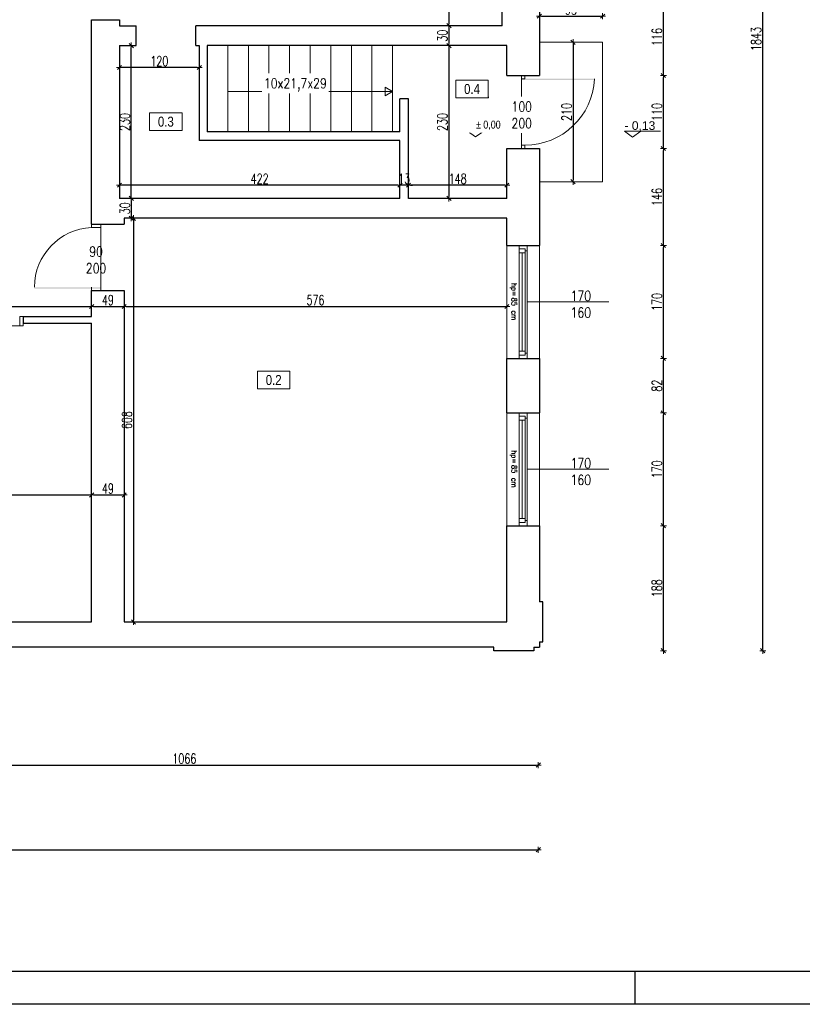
# Model space of a CAD drawing. Header units: millimetres. Extents: x 0 to 111311, y -48878 to -25280.
# Tile 108 of 244: x 80866 to 82044, y -32831 to -31348. Entities that reach past the tile are written whole.
import ezdxf

# ---------------------------------------------------------------- set-up
doc = ezdxf.new("R2010")
doc.units = ezdxf.units.MM
doc.layers.get('Defpoints').update_dxf_attribs({"color": 30})
doc.layers.add('e-cad_opisy', color=7, linetype='Continuous')
for name, color, linetype, lineweight in [('J 0.15', 40, 'Continuous', 15), ('J opisy', 7, 'Continuous', 9), ('J stolarka_okna', 144, 'Continuous', 0), ('J wymiary', 1, 'Continuous', 9), ('OPIS', 7, 'Continuous', 5), ('sciany', 252, 'Continuous', 30)]:
    doc.layers.add(name, color=color, linetype=linetype, lineweight=lineweight)
doc.styles.add('ADESK2', font='simplex', dxfattribs={"width": 0.7})
doc.styles.add('MtXpl_simplex_shx', font='simplex.shx')
doc.styles.get("Standard").update_dxf_attribs({"font": 'arial.ttf'})
doc.dimstyles.new('1-100', dxfattribs={"dimscale": 1.5, "dimtxt": 10, "dimasz": 2, "dimexe": 1, "dimexo": 1, "dimgap": 1.5, "dimtad": 1, "dimdec": 0, "dimrnd": 0.5, "dimdsep": 46, "dimtxsty": 'ADESK2', "dimblk": 'wymiar', "dimcen": -1, "dimdle": 5, "dimse1": 1, "dimse2": 1, "dimclrd": 256, "dimclre": 256, "dimclrt": 256, "dimadec": 0, "dimazin": 0, "dimtfac": 1, "dimtdec": 0, "dimtix": 1, "dimtmove": 0, "dimatfit": 3, "dimfxl": 20, "dimfxlon": 1, "dimtolj": 1, "dimtzin": 0, "dimarcsym": 0})

# ---------------------------------------------------------------- blocks, each defined once
blk = doc.blocks.new('A1_poziom')
at = {"ltscale": 0.8}
blk.add_line((661, 0), (661, 5), dxfattribs=at)
for points in [[(0, 0), (0, 297), (25, 297), (25, 594), (841, 594), (841, 0)], [(30, 5), (836, 5), (836, 589), (30, 589)]]:
    blk.add_lwpolyline(points, close=True)
blk = doc.blocks.new('wymiar')
for p, q in [((1.5, 0), (-1.5, 0)), ((1.06, 1.06), (-1.06, -1.06)), ((0, 1.5), (0, -1.5))]:
    blk.add_line(p, q)
blk = doc.blocks.new('*D2635')
at = {"layer": 'Defpoints', "color": 0, "ltscale": 4}
for p in [(80624.3, -31780.2), (80974.3, -31780.2), (80974.3, -31780.2)]:
    blk.add_point(p, dxfattribs=at)
at = {"layer": 'J wymiary', "lineweight": -2}
blk.add_line((80627.3, -31780.2), (80971.3, -31780.2), dxfattribs=at)
at = {"layer": 'J wymiary', "lineweight": -2, "ltscale": 4, "xscale": 3, "yscale": 3, "zscale": 3, "rotation": 180}
blk.add_blockref('wymiar', (80624.3, -31780.2), dxfattribs=at)
at = {"layer": 'J wymiary', "lineweight": -2, "ltscale": 4, "xscale": 3, "yscale": 3, "zscale": 3}
blk.add_blockref('wymiar', (80974.3, -31780.2), dxfattribs=at)
at = {"layer": 'J wymiary', "ltscale": 4, "insert": (80799.3, -31770.5), "char_height": 15, "attachment_point": 5, "style": 'ADESK2'}
blk.add_mtext('\\A1;350', dxfattribs=at)
blk = doc.blocks.new('*D2636')
at = {"layer": 'Defpoints', "color": 0, "ltscale": 4}
for p in [(80974.3, -31780.2), (81023.3, -31780.2), (81023.3, -31780.2)]:
    blk.add_point(p, dxfattribs=at)
at = {"layer": 'J wymiary', "lineweight": -2}
blk.add_line((80977.3, -31780.2), (81020.3, -31780.2), dxfattribs=at)
at = {"layer": 'J wymiary', "lineweight": -2, "ltscale": 4, "xscale": 3, "yscale": 3, "zscale": 3, "rotation": 180}
blk.add_blockref('wymiar', (80974.3, -31780.2), dxfattribs=at)
at = {"layer": 'J wymiary', "lineweight": -2, "ltscale": 4, "xscale": 3, "yscale": 3, "zscale": 3}
blk.add_blockref('wymiar', (81023.3, -31780.2), dxfattribs=at)
at = {"layer": 'J wymiary', "ltscale": 4, "insert": (80998.8, -31770.5), "char_height": 15, "attachment_point": 5, "style": 'ADESK2'}
blk.add_mtext('\\A1;49', dxfattribs=at)
blk = doc.blocks.new('*D2637')
at = {"layer": 'Defpoints', "color": 0, "ltscale": 4}
for p in [(81023.3, -31780.2), (81599.3, -31780.2), (81599.3, -31780.2)]:
    blk.add_point(p, dxfattribs=at)
at = {"layer": 'J wymiary', "lineweight": -2}
blk.add_line((81026.3, -31780.2), (81596.3, -31780.2), dxfattribs=at)
at = {"layer": 'J wymiary', "lineweight": -2, "ltscale": 4, "xscale": 3, "yscale": 3, "zscale": 3, "rotation": 180}
blk.add_blockref('wymiar', (81023.3, -31780.2), dxfattribs=at)
at = {"layer": 'J wymiary', "lineweight": -2, "ltscale": 4, "xscale": 3, "yscale": 3, "zscale": 3}
blk.add_blockref('wymiar', (81599.3, -31780.2), dxfattribs=at)
at = {"layer": 'J wymiary', "ltscale": 4, "insert": (81311.3, -31770.5), "char_height": 15, "attachment_point": 5, "style": 'ADESK2'}
blk.add_mtext('\\A1;576', dxfattribs=at)
blk = doc.blocks.new('*D2638')
at = {"layer": 'Defpoints', "color": 0, "ltscale": 4}
for p in [(80974.3, -32064), (80624.3, -32085.3), (80974.3, -32085.3)]:
    blk.add_point(p, dxfattribs=at)
at = {"layer": 'J wymiary', "lineweight": -2}
blk.add_line((80627.3, -32064), (80971.3, -32064), dxfattribs=at)
at = {"layer": 'J wymiary', "lineweight": -2, "ltscale": 4, "xscale": 3, "yscale": 3, "zscale": 3, "rotation": 180}
blk.add_blockref('wymiar', (80624.3, -32064), dxfattribs=at)
at = {"layer": 'J wymiary', "lineweight": -2, "ltscale": 4, "xscale": 3, "yscale": 3, "zscale": 3}
blk.add_blockref('wymiar', (80974.3, -32064), dxfattribs=at)
at = {"layer": 'J wymiary', "ltscale": 4, "insert": (80799.3, -32054.3), "char_height": 15, "attachment_point": 5, "style": 'ADESK2'}
blk.add_mtext('\\A1;350', dxfattribs=at)
blk = doc.blocks.new('*D2639')
at = {"layer": 'Defpoints', "color": 0, "ltscale": 4}
for p in [(80974.3, -32064), (81023.3, -32064), (81023.3, -32064)]:
    blk.add_point(p, dxfattribs=at)
at = {"layer": 'J wymiary', "lineweight": -2}
blk.add_line((80977.3, -32064), (81020.3, -32064), dxfattribs=at)
at = {"layer": 'J wymiary', "lineweight": -2, "ltscale": 4, "xscale": 3, "yscale": 3, "zscale": 3, "rotation": 180}
blk.add_blockref('wymiar', (80974.3, -32064), dxfattribs=at)
at = {"layer": 'J wymiary', "lineweight": -2, "ltscale": 4, "xscale": 3, "yscale": 3, "zscale": 3}
blk.add_blockref('wymiar', (81023.3, -32064), dxfattribs=at)
at = {"layer": 'J wymiary', "ltscale": 4, "insert": (80998.8, -32054.3), "char_height": 15, "attachment_point": 5, "style": 'ADESK2'}
blk.add_mtext('\\A1;49', dxfattribs=at)
blk = doc.blocks.new('*D2688')
at = {"layer": 'Defpoints', "color": 0, "ltscale": 4}
for p in [(81592.3, -30499.3), (81512.1, -31357.3), (81592.3, -31357.3)]:
    blk.add_point(p, dxfattribs=at)
at = {"layer": 'J wymiary', "lineweight": -2}
blk.add_line((81512.1, -30502.3), (81512.1, -31354.3), dxfattribs=at)
at = {"layer": 'J wymiary', "lineweight": -2, "ltscale": 4, "xscale": 3, "yscale": 3, "zscale": 3}
for p, rotation in [((81512.1, -30499.3), 90), ((81512.1, -31357.3), 270)]:
    blk.add_blockref('wymiar', p, dxfattribs=dict(at, rotation=rotation))
at = {"layer": 'J wymiary', "ltscale": 4, "insert": (81502.3, -30928.3), "char_height": 15, "attachment_point": 5, "rotation": 90, "style": 'ADESK2'}
blk.add_mtext('\\A1;858', dxfattribs=at)
blk = doc.blocks.new('*D2689')
at = {"layer": 'Defpoints', "color": 0, "ltscale": 4}
for p in [(81512.1, -31357.3), (81512.1, -31387.3), (81512.1, -31387.3)]:
    blk.add_point(p, dxfattribs=at)
at = {"layer": 'J wymiary', "lineweight": -2}
blk.add_line((81512.1, -31360.3), (81512.1, -31384.3), dxfattribs=at)
at = {"layer": 'J wymiary', "lineweight": -2, "ltscale": 4, "xscale": 3, "yscale": 3, "zscale": 3}
for p, rotation in [((81512.1, -31357.3), 90), ((81512.1, -31387.3), 270)]:
    blk.add_blockref('wymiar', p, dxfattribs=dict(at, rotation=rotation))
at = {"layer": 'J wymiary', "ltscale": 4, "insert": (81502.3, -31372.3), "char_height": 15, "attachment_point": 5, "rotation": 90, "style": 'ADESK2'}
blk.add_mtext('\\A1;30', dxfattribs=at)
blk = doc.blocks.new('*D2690')
at = {"layer": 'Defpoints', "color": 0, "ltscale": 4}
for p in [(81512.1, -31387.3), (81512.1, -31617.3), (81512.1, -31617.3)]:
    blk.add_point(p, dxfattribs=at)
at = {"layer": 'J wymiary', "lineweight": -2}
blk.add_line((81512.1, -31390.3), (81512.1, -31614.3), dxfattribs=at)
at = {"layer": 'J wymiary', "lineweight": -2, "ltscale": 4, "xscale": 3, "yscale": 3, "zscale": 3}
for p, rotation in [((81512.1, -31387.3), 90), ((81512.1, -31617.3), 270)]:
    blk.add_blockref('wymiar', p, dxfattribs=dict(at, rotation=rotation))
at = {"layer": 'J wymiary', "ltscale": 4, "insert": (81502.3, -31502.3), "char_height": 15, "attachment_point": 5, "rotation": 90, "style": 'ADESK2'}
blk.add_mtext('\\A1;230', dxfattribs=at)
blk = doc.blocks.new('*D2691')
at = {"layer": 'Defpoints', "color": 0, "ltscale": 4}
for p in [(81451.3, -31597.5), (81451.3, -31617.3), (81599.3, -31617.3)]:
    blk.add_point(p, dxfattribs=at)
at = {"layer": 'J wymiary', "lineweight": -2}
blk.add_line((81596.3, -31597.5), (81454.3, -31597.5), dxfattribs=at)
at = {"layer": 'J wymiary', "lineweight": -2, "ltscale": 4, "xscale": 3, "yscale": 3, "zscale": 3, "rotation": 180}
blk.add_blockref('wymiar', (81451.3, -31597.5), dxfattribs=at)
at = {"layer": 'J wymiary', "lineweight": -2, "ltscale": 4, "xscale": 3, "yscale": 3, "zscale": 3}
blk.add_blockref('wymiar', (81599.3, -31597.5), dxfattribs=at)
at = {"layer": 'J wymiary', "ltscale": 4, "insert": (81525.3, -31587.7), "char_height": 15, "attachment_point": 5, "style": 'ADESK2'}
blk.add_mtext('\\A1;148', dxfattribs=at)
blk = doc.blocks.new('*D2692')
at = {"layer": 'Defpoints', "color": 0, "ltscale": 4}
for p in [(81438.3, -31597.5), (81438.3, -31597.5), (81451.3, -31597.5)]:
    blk.add_point(p, dxfattribs=at)
at = {"layer": 'J wymiary', "lineweight": -2}
for p, q in [((81435.3, -31597.5), (81432.3, -31597.5)), ((81451.3, -31597.5), (81438.3, -31597.5)), ((81454.3, -31597.5), (81457.3, -31597.5))]:
    blk.add_line(p, q, dxfattribs=at)
at = {"layer": 'J wymiary', "lineweight": -2, "ltscale": 4, "xscale": 3, "yscale": 3, "zscale": 3}
blk.add_blockref('wymiar', (81438.3, -31597.5), dxfattribs=at)
at = {"layer": 'J wymiary', "lineweight": -2, "ltscale": 4, "xscale": 3, "yscale": 3, "zscale": 3, "rotation": 180}
blk.add_blockref('wymiar', (81451.3, -31597.5), dxfattribs=at)
at = {"layer": 'J wymiary', "ltscale": 4, "insert": (81444.8, -31587.7), "char_height": 15, "attachment_point": 5, "style": 'ADESK2'}
blk.add_mtext('\\A1;13', dxfattribs=at)
blk = doc.blocks.new('*D2693')
at = {"layer": 'Defpoints', "color": 0, "ltscale": 4}
for p in [(81016.3, -31597.5), (81016.3, -31597.5), (81438.3, -31597.5)]:
    blk.add_point(p, dxfattribs=at)
at = {"layer": 'J wymiary', "lineweight": -2}
blk.add_line((81435.3, -31597.5), (81019.3, -31597.5), dxfattribs=at)
at = {"layer": 'J wymiary', "lineweight": -2, "ltscale": 4, "xscale": 3, "yscale": 3, "zscale": 3, "rotation": 180}
blk.add_blockref('wymiar', (81016.3, -31597.5), dxfattribs=at)
at = {"layer": 'J wymiary', "lineweight": -2, "ltscale": 4, "xscale": 3, "yscale": 3, "zscale": 3}
blk.add_blockref('wymiar', (81438.3, -31597.5), dxfattribs=at)
at = {"layer": 'J wymiary', "ltscale": 4, "insert": (81227.3, -31587.7), "char_height": 15, "attachment_point": 5, "style": 'ADESK2'}
blk.add_mtext('\\A1;422', dxfattribs=at)
blk = doc.blocks.new('*D2694')
at = {"layer": 'Defpoints', "color": 0, "ltscale": 4}
for p in [(81016.3, -31387.3), (81034.1, -31387.3), (81016.3, -31617.3)]:
    blk.add_point(p, dxfattribs=at)
at = {"layer": 'J wymiary', "lineweight": -2}
blk.add_line((81034.1, -31614.3), (81034.1, -31390.3), dxfattribs=at)
at = {"layer": 'J wymiary', "lineweight": -2, "ltscale": 4, "xscale": 3, "yscale": 3, "zscale": 3}
for p, rotation in [((81034.1, -31387.3), 90), ((81034.1, -31617.3), 270)]:
    blk.add_blockref('wymiar', p, dxfattribs=dict(at, rotation=rotation))
at = {"layer": 'J wymiary', "ltscale": 4, "insert": (81024.4, -31502.3), "char_height": 15, "attachment_point": 5, "rotation": 90, "style": 'ADESK2'}
blk.add_mtext('\\A1;230', dxfattribs=at)
blk = doc.blocks.new('*D2695')
at = {"layer": 'Defpoints', "color": 0, "ltscale": 4}
for p in [(81016.3, -31387.3), (81136.3, -31387.3), (81016.3, -31420.3)]:
    blk.add_point(p, dxfattribs=at)
at = {"layer": 'J wymiary', "lineweight": -2}
blk.add_line((81133.3, -31420.3), (81019.3, -31420.3), dxfattribs=at)
at = {"layer": 'J wymiary', "lineweight": -2, "ltscale": 4, "xscale": 3, "yscale": 3, "zscale": 3, "rotation": 180}
blk.add_blockref('wymiar', (81016.3, -31420.3), dxfattribs=at)
at = {"layer": 'J wymiary', "lineweight": -2, "ltscale": 4, "xscale": 3, "yscale": 3, "zscale": 3}
blk.add_blockref('wymiar', (81136.3, -31420.3), dxfattribs=at)
at = {"layer": 'J wymiary', "ltscale": 4, "insert": (81076.3, -31410.6), "char_height": 15, "attachment_point": 5, "style": 'ADESK2'}
blk.add_mtext('\\A1;120', dxfattribs=at)
blk = doc.blocks.new('*D2697')
at = {"layer": 'Defpoints', "color": 0, "ltscale": 4}
for p in [(81034.1, -31617.3), (81034.1, -31647.3), (81034.1, -31647.3)]:
    blk.add_point(p, dxfattribs=at)
at = {"layer": 'J wymiary', "lineweight": -2}
blk.add_line((81034.1, -31620.3), (81034.1, -31644.3), dxfattribs=at)
at = {"layer": 'J wymiary', "lineweight": -2, "ltscale": 4, "xscale": 3, "yscale": 3, "zscale": 3}
for p, rotation in [((81034.1, -31617.3), 90), ((81034.1, -31647.3), 270)]:
    blk.add_blockref('wymiar', p, dxfattribs=dict(at, rotation=rotation))
at = {"layer": 'J wymiary', "ltscale": 4, "insert": (81024.4, -31632.3), "char_height": 15, "attachment_point": 5, "rotation": 90, "style": 'ADESK2'}
blk.add_mtext('\\A1;30', dxfattribs=at)
blk = doc.blocks.new('*D2698')
at = {"layer": 'Defpoints', "color": 0, "ltscale": 4}
for p in [(81034.1, -31647.3), (81034.1, -32255.3), (81037.4, -32255.3)]:
    blk.add_point(p, dxfattribs=at)
at = {"layer": 'J wymiary', "lineweight": -2}
blk.add_line((81037.4, -31650.3), (81037.4, -32252.3), dxfattribs=at)
at = {"layer": 'J wymiary', "lineweight": -2, "ltscale": 4, "xscale": 3, "yscale": 3, "zscale": 3}
for p, rotation in [((81037.4, -31647.3), 90), ((81037.4, -32255.3), 270)]:
    blk.add_blockref('wymiar', p, dxfattribs=dict(at, rotation=rotation))
at = {"layer": 'J wymiary', "ltscale": 4, "insert": (81027.6, -31951.3), "char_height": 15, "attachment_point": 5, "rotation": 90, "style": 'ADESK2'}
blk.add_mtext('\\A1;608', dxfattribs=at)
blk = doc.blocks.new('A$C518426B5')
at = {"layer": 'OPIS', "color": 251}
for p, q in [((0, 8.8), (54.2, 8.8)), ((0, 8.8), (11.9, 0)), ((11.9, 0), (24.5, 8.8))]:
    blk.add_line(p, q, dxfattribs=at)
blk = doc.blocks.new('*D2802')
at = {"layer": 'Defpoints', "color": 0, "ltscale": 4}
for p in [(81743.3, -31342.9), (81648.3, -31382.3), (81743.3, -31382.3)]:
    blk.add_point(p, dxfattribs=at)
at = {"layer": 'J wymiary', "lineweight": -2}
blk.add_line((81651.3, -31342.9), (81740.3, -31342.9), dxfattribs=at)
at = {"layer": 'J wymiary', "lineweight": -2, "ltscale": 4, "xscale": 3, "yscale": 3, "zscale": 3, "rotation": 180}
blk.add_blockref('wymiar', (81648.3, -31342.9), dxfattribs=at)
at = {"layer": 'J wymiary', "lineweight": -2, "ltscale": 4, "xscale": 3, "yscale": 3, "zscale": 3}
blk.add_blockref('wymiar', (81743.3, -31342.9), dxfattribs=at)
at = {"layer": 'J wymiary', "ltscale": 4, "insert": (81695.8, -31333.1), "char_height": 15, "attachment_point": 5, "style": 'ADESK2'}
blk.add_mtext('\\A1;95', dxfattribs=at)
blk = doc.blocks.new('*D2803')
at = {"layer": 'Defpoints', "color": 0, "ltscale": 4}
for p in [(81728.1, -31382.3), (81698.9, -31592.3), (81728.1, -31592.3)]:
    blk.add_point(p, dxfattribs=at)
at = {"layer": 'J wymiary', "lineweight": -2}
blk.add_line((81698.9, -31385.3), (81698.9, -31589.3), dxfattribs=at)
at = {"layer": 'J wymiary', "lineweight": -2, "ltscale": 4, "xscale": 3, "yscale": 3, "zscale": 3}
for p, rotation in [((81698.9, -31382.3), 90), ((81698.9, -31592.3), 270)]:
    blk.add_blockref('wymiar', p, dxfattribs=dict(at, rotation=rotation))
at = {"layer": 'J wymiary', "ltscale": 4, "insert": (81689.1, -31487.3), "char_height": 15, "attachment_point": 5, "rotation": 90, "style": 'ADESK2'}
blk.add_mtext('\\A1;210', dxfattribs=at)
blk = doc.blocks.new('*D2838')
at = {"layer": 'Defpoints', "color": 0, "ltscale": 4}
for p in [(81632.8, -32110.3), (81834.8, -32110.3), (81602.9, -32298.5)]:
    blk.add_point(p, dxfattribs=at)
at = {"layer": 'J wymiary', "lineweight": -2}
blk.add_line((81834.8, -32295.5), (81834.8, -32113.3), dxfattribs=at)
at = {"layer": 'J wymiary', "lineweight": -2, "ltscale": 4, "xscale": 3, "yscale": 3, "zscale": 3}
for p, rotation in [((81834.8, -32110.3), 90), ((81834.8, -32298.5), 270)]:
    blk.add_blockref('wymiar', p, dxfattribs=dict(at, rotation=rotation))
at = {"layer": 'J wymiary', "ltscale": 4, "insert": (81825.1, -32204.4), "char_height": 15, "attachment_point": 5, "rotation": 90, "style": 'ADESK2'}
blk.add_mtext('\\A1;188', dxfattribs=at)
blk = doc.blocks.new('*D2839')
at = {"layer": 'Defpoints', "color": 0, "ltscale": 4}
for p in [(81635.4, -31940.3), (81834.8, -31940.3), (81632.8, -32110.3)]:
    blk.add_point(p, dxfattribs=at)
at = {"layer": 'J wymiary', "lineweight": -2}
blk.add_line((81834.8, -32107.3), (81834.8, -31943.3), dxfattribs=at)
at = {"layer": 'J wymiary', "lineweight": -2, "ltscale": 4, "xscale": 3, "yscale": 3, "zscale": 3}
for p, rotation in [((81834.8, -31940.3), 90), ((81834.8, -32110.3), 270)]:
    blk.add_blockref('wymiar', p, dxfattribs=dict(at, rotation=rotation))
at = {"layer": 'J wymiary', "ltscale": 4, "insert": (81825.1, -32025.3), "char_height": 15, "attachment_point": 5, "rotation": 90, "style": 'ADESK2'}
blk.add_mtext('\\A1;170', dxfattribs=at)
blk = doc.blocks.new('*D2840')
at = {"layer": 'Defpoints', "color": 0, "ltscale": 4}
for p in [(81636.3, -31858.3), (81834.8, -31858.3), (81635.4, -31940.3)]:
    blk.add_point(p, dxfattribs=at)
at = {"layer": 'J wymiary', "lineweight": -2}
blk.add_line((81834.8, -31937.3), (81834.8, -31861.3), dxfattribs=at)
at = {"layer": 'J wymiary', "lineweight": -2, "ltscale": 4, "xscale": 3, "yscale": 3, "zscale": 3}
for p, rotation in [((81834.8, -31858.3), 90), ((81834.8, -31940.3), 270)]:
    blk.add_blockref('wymiar', p, dxfattribs=dict(at, rotation=rotation))
at = {"layer": 'J wymiary', "ltscale": 4, "insert": (81825.1, -31899.3), "char_height": 15, "attachment_point": 5, "rotation": 90, "style": 'ADESK2'}
blk.add_mtext('\\A1;82', dxfattribs=at)
blk = doc.blocks.new('*D2841')
at = {"layer": 'Defpoints', "color": 0, "ltscale": 4}
for p in [(81631.9, -31688.3), (81834.8, -31688.3), (81636.3, -31858.3)]:
    blk.add_point(p, dxfattribs=at)
at = {"layer": 'J wymiary', "lineweight": -2}
blk.add_line((81834.8, -31855.3), (81834.8, -31691.3), dxfattribs=at)
at = {"layer": 'J wymiary', "lineweight": -2, "ltscale": 4, "xscale": 3, "yscale": 3, "zscale": 3}
for p, rotation in [((81834.8, -31688.3), 90), ((81834.8, -31858.3), 270)]:
    blk.add_blockref('wymiar', p, dxfattribs=dict(at, rotation=rotation))
at = {"layer": 'J wymiary', "ltscale": 4, "insert": (81825.1, -31773.3), "char_height": 15, "attachment_point": 5, "rotation": 90, "style": 'ADESK2'}
blk.add_mtext('\\A1;170', dxfattribs=at)
blk = doc.blocks.new('*D2842')
at = {"layer": 'Defpoints', "color": 0, "ltscale": 4}
for p in [(81631.2, -31542.3), (81834.8, -31542.3), (81631.9, -31688.3)]:
    blk.add_point(p, dxfattribs=at)
at = {"layer": 'J wymiary', "lineweight": -2}
blk.add_line((81834.8, -31685.3), (81834.8, -31545.3), dxfattribs=at)
at = {"layer": 'J wymiary', "lineweight": -2, "ltscale": 4, "xscale": 3, "yscale": 3, "zscale": 3}
for p, rotation in [((81834.8, -31542.3), 90), ((81834.8, -31688.3), 270)]:
    blk.add_blockref('wymiar', p, dxfattribs=dict(at, rotation=rotation))
at = {"layer": 'J wymiary', "ltscale": 4, "insert": (81825.1, -31615.3), "char_height": 15, "attachment_point": 5, "rotation": 90, "style": 'ADESK2'}
blk.add_mtext('\\A1;146', dxfattribs=at)
blk = doc.blocks.new('*D2843')
at = {"layer": 'Defpoints', "color": 0, "ltscale": 4}
for p in [(81628.9, -31432.3), (81834.8, -31432.3), (81631.2, -31542.3)]:
    blk.add_point(p, dxfattribs=at)
at = {"layer": 'J wymiary', "lineweight": -2}
blk.add_line((81834.8, -31539.3), (81834.8, -31435.3), dxfattribs=at)
at = {"layer": 'J wymiary', "lineweight": -2, "ltscale": 4, "xscale": 3, "yscale": 3, "zscale": 3}
for p, rotation in [((81834.8, -31432.3), 90), ((81834.8, -31542.3), 270)]:
    blk.add_blockref('wymiar', p, dxfattribs=dict(at, rotation=rotation))
at = {"layer": 'J wymiary', "ltscale": 4, "insert": (81825.1, -31487.3), "char_height": 15, "attachment_point": 5, "rotation": 90, "style": 'ADESK2'}
blk.add_mtext('\\A1;110', dxfattribs=at)
blk = doc.blocks.new('*D2844')
at = {"layer": 'Defpoints', "color": 0, "ltscale": 4}
for p in [(81629.1, -31316.3), (81834.8, -31316.3), (81628.9, -31432.3)]:
    blk.add_point(p, dxfattribs=at)
at = {"layer": 'J wymiary', "lineweight": -2}
blk.add_line((81834.8, -31429.3), (81834.8, -31319.3), dxfattribs=at)
at = {"layer": 'J wymiary', "lineweight": -2, "ltscale": 4, "xscale": 3, "yscale": 3, "zscale": 3}
for p, rotation in [((81834.8, -31316.3), 90), ((81834.8, -31432.3), 270)]:
    blk.add_blockref('wymiar', p, dxfattribs=dict(at, rotation=rotation))
at = {"layer": 'J wymiary', "ltscale": 4, "insert": (81825.1, -31374.3), "char_height": 15, "attachment_point": 5, "rotation": 90, "style": 'ADESK2'}
blk.add_mtext('\\A1;116', dxfattribs=at)
blk = doc.blocks.new('*D2891')
at = {"layer": 'Defpoints', "color": 0, "ltscale": 4}
for p in [(80581, -32255.1), (81646.5, -32254.4), (81646.5, -32470.7)]:
    blk.add_point(p, dxfattribs=at)
at = {"layer": 'J wymiary', "lineweight": -2, "ltscale": 4}
blk.add_line((80584, -32470.7), (81643.5, -32470.7), dxfattribs=at)
at = {"layer": 'J wymiary', "lineweight": -2, "ltscale": 4, "xscale": 3, "yscale": 3, "zscale": 3, "rotation": 180}
blk.add_blockref('wymiar', (80581, -32470.7), dxfattribs=at)
at = {"layer": 'J wymiary', "lineweight": -2, "ltscale": 4, "xscale": 3, "yscale": 3, "zscale": 3}
blk.add_blockref('wymiar', (81646.5, -32470.7), dxfattribs=at)
at = {"layer": 'J wymiary', "ltscale": 4, "insert": (81113.8, -32461), "char_height": 15, "attachment_point": 5, "style": 'ADESK2'}
blk.add_mtext('\\A1;1066', dxfattribs=at)
blk = doc.blocks.new('*D2892')
at = {"layer": 'Defpoints', "color": 0, "ltscale": 4}
for p in [(76276.3, -30487.3), (81646.5, -30487.3), (81646.5, -32598.2)]:
    blk.add_point(p, dxfattribs=at)
at = {"layer": 'J wymiary', "lineweight": -2, "ltscale": 4}
blk.add_line((76279.3, -32598.2), (81643.5, -32598.2), dxfattribs=at)
at = {"layer": 'J wymiary', "lineweight": -2, "ltscale": 4, "xscale": 3, "yscale": 3, "zscale": 3, "rotation": 180}
blk.add_blockref('wymiar', (76276.3, -32598.2), dxfattribs=at)
at = {"layer": 'J wymiary', "lineweight": -2, "ltscale": 4, "xscale": 3, "yscale": 3, "zscale": 3}
blk.add_blockref('wymiar', (81646.5, -32598.2), dxfattribs=at)
at = {"layer": 'J wymiary', "ltscale": 4, "insert": (78961.4, -32588.4), "char_height": 15, "attachment_point": 5, "style": 'ADESK2'}
blk.add_mtext('\\A1;5370', dxfattribs=at)
blk = doc.blocks.new('*D2937')
at = {"layer": 'Defpoints', "color": 0, "ltscale": 4}
for p in [(81602.9, -30456.1), (81984.3, -30456.1), (81602.9, -32298.5)]:
    blk.add_point(p, dxfattribs=at)
at = {"layer": 'J wymiary', "lineweight": -2}
blk.add_line((81984.3, -32295.5), (81984.3, -30459.1), dxfattribs=at)
at = {"layer": 'J wymiary', "lineweight": -2, "ltscale": 4, "xscale": 3, "yscale": 3, "zscale": 3}
for p, rotation in [((81984.3, -30456.1), 90), ((81984.3, -32298.5), 270)]:
    blk.add_blockref('wymiar', p, dxfattribs=dict(at, rotation=rotation))
at = {"layer": 'J wymiary', "ltscale": 4, "insert": (81974.5, -31377.3), "char_height": 15, "attachment_point": 5, "rotation": 90, "style": 'ADESK2'}
blk.add_mtext('\\A1;1843', dxfattribs=at)
blk = doc.blocks.new('*D2940')
at = {"layer": 'Defpoints', "color": 0, "ltscale": 4}
for p in [(77925.3, -27461.3), (81602.9, -32298.5), (82098.3, -32298.5)]:
    blk.add_point(p, dxfattribs=at)
at = {"layer": 'J wymiary', "lineweight": -2}
blk.add_line((82098.3, -27464.3), (82098.3, -32295.5), dxfattribs=at)
at = {"layer": 'J wymiary', "lineweight": -2, "ltscale": 4, "xscale": 3, "yscale": 3, "zscale": 3}
for p, rotation in [((82098.3, -27461.3), 90), ((82098.3, -32298.5), 270)]:
    blk.add_blockref('wymiar', p, dxfattribs=dict(at, rotation=rotation))
at = {"layer": 'J wymiary', "ltscale": 4, "insert": (82088.5, -29879.9), "char_height": 15, "attachment_point": 5, "rotation": 90, "style": 'ADESK2'}
blk.add_mtext('\\A1;4837', dxfattribs=at)

msp = doc.modelspace()

# ---------------------------------------------------------------- linework, layer by layer
at = {"layer": 'J 0.15', "lineweight": 5}
for p, q in [((81179.272, -31387.284), (81179.272, -31517.284)), ((81210.272, -31387.284), (81210.272, -31517.284)), ((81241.272, -31517.284), (81241.272, -31387.284)), ((81272.272, -31387.284), (81272.272, -31517.284)), ((81303.272, -31517.284), (81303.271, -31387.284)), ((81334.271, -31387.284), (81334.271, -31517.284)), ((81365.271, -31517.284), (81365.271, -31387.284)), ((81396.271, -31387.284), (81396.271, -31517.284)), ((81427.27, -31517.284), (81427.27, -31387.284)), ((81743.272, -31382.284), (81648.272, -31382.284)), ((81743.272, -31592.284), (81743.272, -31382.284)), ((81648.272, -31592.284), (81743.272, -31592.284))]:
    msp.add_line(p, q, dxfattribs=at)
at = {"layer": 'J opisy'}
for p, q in [((81179.272, -31456.285), (81427.271, -31456.285)), ((81596.272, -31487.284), (81646.272, -31487.284)), ((80956.533, -31706.284), (81006.533, -31706.284))]:
    msp.add_line(p, q, dxfattribs=at)
at = {"layer": 'J opisy', "linetype": 'Continuous', "lineweight": 9}
for p, q in [((81629.772, -31773.284), (81752.772, -31773.284)), ((81629.772, -32025.284), (81752.772, -32025.284))]:
    msp.add_line(p, q, dxfattribs=at)
at = {"layer": 'J opisy'}
msp.add_lwpolyline([(81427.27, -31456.285), (81416.02, -31462.78), (81416.02, -31449.789)], close=True, dxfattribs=at)
at = {"layer": 'J stolarka_okna'}
for p, q in [((81621.272, -31437.284), (81621.272, -31432.284)), ((81626.272, -31432.284), (81621.272, -31432.284)), ((81626.272, -31432.284), (81626.272, -31437.284)), ((81621.272, -31437.284), (81621.272, -31537.284)), ((81626.272, -31437.284), (81621.272, -31437.284)), ((81621.272, -31537.284), (81626.272, -31537.284)), ((81621.272, -31542.284), (81621.272, -31537.284)), ((81626.272, -31537.284), (81626.272, -31542.284)), ((81626.272, -31542.284), (81621.272, -31542.284)), ((80974.272, -31656.284), (80974.272, -31661.284)), ((80988.272, -31656.284), (80974.272, -31656.284)), ((80988.272, -31661.284), (80988.272, -31656.284)), ((80988.272, -31661.284), (80974.272, -31661.284)), ((80974.272, -31751.284), (80974.272, -31756.284)), ((80974.272, -31756.284), (80988.272, -31756.284)), ((80988.272, -31756.284), (80988.272, -31751.284)), ((80866.179, -31809.284), (80866.179, -31795.284)), ((80866.179, -31795.284), (80871.179, -31795.284)), ((80871.179, -31809.284), (80871.179, -31795.284)), ((80796.179, -31809.284), (80866.179, -31809.284)), ((80871.179, -31809.284), (80866.179, -31809.284))]:
    msp.add_line(p, q, dxfattribs=at)
at = {"layer": 'J stolarka_okna', "linetype": 'Continuous', "lineweight": 9}
for p, q in [((81599.272, -31688.284), (81599.272, -31858.284)), ((81617.772, -31688.284), (81617.772, -31858.284)), ((81629.772, -31688.284), (81617.772, -31688.284)), ((81623.772, -31693.284), (81617.772, -31693.284)), ((81626.772, -31699.284), (81617.772, -31699.284)), ((81622.272, -31847.284), (81622.272, -31699.284)), ((81623.772, -31693.284), (81626.772, -31693.284)), ((81626.772, -31693.284), (81626.772, -31699.284)), ((81626.772, -31696.284), (81629.772, -31696.284)), ((81626.772, -31699.284), (81626.772, -31847.284)), ((81629.772, -31858.284), (81629.772, -31688.284)), ((81648.272, -31688.284), (81648.272, -31858.284)), ((81617.772, -31847.284), (81626.772, -31847.284)), ((81626.772, -31853.284), (81626.772, -31847.284)), ((81617.772, -31853.284), (81623.772, -31853.284)), ((81617.772, -31858.284), (81629.772, -31858.284)), ((81623.772, -31853.284), (81626.772, -31853.284)), ((81626.772, -31850.284), (81629.772, -31850.284)), ((81599.272, -31940.284), (81599.272, -32110.284)), ((81617.772, -31940.284), (81617.772, -32110.284)), ((81629.772, -31940.284), (81617.772, -31940.284)), ((81623.772, -31945.284), (81617.772, -31945.284)), ((81626.772, -31951.284), (81617.772, -31951.284)), ((81622.272, -32099.284), (81622.272, -31951.284)), ((81623.772, -31945.284), (81626.772, -31945.284)), ((81626.772, -31945.284), (81626.772, -31951.284)), ((81626.772, -31948.284), (81629.772, -31948.284)), ((81626.772, -31951.284), (81626.772, -32099.284)), ((81629.772, -32110.284), (81629.772, -31940.284)), ((81648.272, -31940.284), (81648.272, -32110.284)), ((81617.772, -32099.284), (81626.772, -32099.284)), ((81626.772, -32105.284), (81626.772, -32099.284)), ((81617.772, -32105.284), (81623.772, -32105.284)), ((81617.772, -32110.284), (81629.772, -32110.284)), ((81623.772, -32105.284), (81626.772, -32105.284)), ((81626.772, -32102.284), (81629.772, -32102.284))]:
    msp.add_line(p, q, dxfattribs=at)
at = {"layer": 'J stolarka_okna'}
msp.add_arc((81626.272, -31432.159), 105.125, 270, 357.205638, dxfattribs=at)
for points in [[(81731.272, -31437.284), (81731.272, -31439.284), (81621.272, -31437.284), (81621.272, -31439.284)], [(80888.252, -31751.18), (80888.252, -31753.305), (80988.252, -31751.18), (80988.252, -31753.18)]]:
    msp.add_solid(points, dxfattribs=at)
at = {"layer": 'J wymiary', "ltscale": 4}
for p, q in [((81626.272, -31432.284), (81621.272, -31432.284)), ((81626.272, -31542.284), (81621.272, -31542.284))]:
    msp.add_line(p, q, dxfattribs=at)
at = {"layer": 'OPIS'}
for points in [[(81110.451, -31515.29), (81061.701, -31515.29), (81061.701, -31488.415), (81110.451, -31488.415)], [(81272.71, -31904.363), (81223.96, -31904.363), (81223.96, -31877.488), (81272.71, -31877.488)]]:
    msp.add_lwpolyline(points, close=True, dxfattribs=at)
at = {"layer": 'sciany'}
for p, q in [((81592.272, -31357.284), (81592.272, -31316.284)), ((81648.272, -31316.284), (81648.272, -31432.284)), ((80974.272, -31575.284), (80974.272, -31348.284)), ((80974.272, -31348.284), (81016.272, -31348.284)), ((81016.272, -31348.284), (81016.272, -31357.284)), ((81016.272, -31357.284), (81041.272, -31357.284)), ((81041.272, -31387.284), (81041.272, -31357.284)), ((81131.272, -31387.284), (81131.272, -31357.284)), ((81592.272, -31357.284), (81131.272, -31357.284)), ((81016.272, -31387.284), (81016.272, -31391.284)), ((81016.272, -31387.284), (81041.272, -31387.284)), ((81131.272, -31387.284), (81136.272, -31387.284)), ((81136.272, -31387.284), (81136.272, -31530.284)), ((81148.272, -31387.284), (81148.272, -31517.284)), ((81438.272, -31387.284), (81148.272, -31387.284)), ((81464.299, -31387.284), (81438.272, -31387.284)), ((81599.272, -31387.284), (81451.272, -31387.284)), ((81599.272, -31432.284), (81599.272, -31387.284)), ((81016.272, -31391.284), (81016.272, -31575.284)), ((81599.272, -31432.284), (81648.272, -31432.284)), ((81438.272, -31517.284), (81438.272, -31467.284)), ((81451.272, -31467.284), (81438.272, -31467.284)), ((81451.272, -31617.284), (81451.272, -31467.284)), ((81438.272, -31517.284), (81148.272, -31517.284)), ((81438.272, -31530.284), (81136.272, -31530.284)), ((81438.272, -31617.284), (81438.272, -31530.284)), ((81599.272, -31617.284), (81599.272, -31542.284)), ((81599.272, -31542.284), (81648.272, -31542.284)), ((81648.272, -31542.284), (81648.272, -31688.284)), ((81648.272, -31567.284), (81648.272, -31623.284)), ((80974.272, -31656.284), (80974.272, -31575.284)), ((81016.272, -31575.284), (81016.272, -31617.284)), ((81438.272, -31617.284), (81016.272, -31617.284)), ((81599.272, -31617.284), (81451.272, -31617.284)), ((80974.272, -31656.284), (81023.272, -31656.284)), ((81023.272, -31647.284), (81023.272, -31656.284)), ((81599.272, -31647.284), (81023.272, -31647.284)), ((81599.272, -31688.284), (81599.272, -31647.284)), ((81599.272, -31688.284), (81648.272, -31688.284)), ((80974.272, -31795.284), (80974.272, -31756.284)), ((80974.272, -31756.284), (81023.272, -31756.284)), ((81023.272, -31756.284), (81023.272, -32255.284)), ((80871.179, -31795.284), (80871.179, -31805.284)), ((80871.179, -31795.284), (80974.272, -31795.284)), ((80871.179, -31805.284), (80974.272, -31805.284)), ((80974.272, -32255.284), (80974.272, -31805.284)), ((81599.272, -31940.284), (81599.272, -31858.284)), ((81599.272, -31858.284), (81648.272, -31858.284)), ((81648.272, -31858.284), (81648.272, -31940.284)), ((81599.272, -31940.284), (81648.272, -31940.284)), ((81599.272, -32255.284), (81599.272, -32110.284)), ((81599.272, -32110.284), (81648.272, -32110.284)), ((81648.272, -32110.284), (81648.272, -32224.919)), ((81653.498, -32224.919), (81648.272, -32224.919)), ((81653.498, -32284.919), (81653.498, -32224.919)), ((80624.272, -32255.284), (80974.272, -32255.284)), ((81023.272, -32255.284), (81599.272, -32255.284)), ((81579.907, -32293.284), (80654.637, -32293.284)), ((81579.907, -32298.51), (81579.907, -32293.284)), ((81639.907, -32293.284), (81648.272, -32293.284)), ((81639.907, -32293.284), (81639.907, -32298.51)), ((81648.272, -32284.919), (81648.272, -32293.284)), ((81648.272, -32284.919), (81653.498, -32284.919)), ((81639.907, -32298.51), (81579.907, -32298.51))]:
    msp.add_line(p, q, dxfattribs=at)

# ---------------------------------------------------------------- block references
msp.add_blockref('A$C518426B5', (81776.253, -31525.068))
at = {"layer": 'e-cad_opisy', "ltscale": 4, "xscale": 10, "yscale": 10, "zscale": 10}
msp.add_blockref('A1_poziom', (75182.181, -32831.019), dxfattribs=at)

# ---------------------------------------------------------------- texts
at = {"insert": (81776.274, -31501.22), "char_height": 13, "width": 192.1242, "attachment_point": 1}
msp.add_mtext('{\\fArial|b0|i0|c238|p34;- 0,13}', dxfattribs=at)
at = {"layer": 'J opisy', "style": 'MtXpl_simplex_shx', "width": 0.9}
for s, p in [('hp=', (81606.46, -31744.973)), ('85', (81606.46, -31766.915)), ('cm', (81606.46, -31786.115)), ('hp=', (81606.46, -31996.973)), ('85', (81606.46, -32018.915)), ('cm', (81606.46, -32038.115))]:
    msp.add_text(s, height=8, rotation=270, dxfattribs=at).set_placement(p)
at = {"layer": 'J opisy', "char_height": 15, "width": 30.20626, "attachment_point": 5, "line_spacing_factor": 0.771429}
for insert in [(81710.629, -31776.714), (81710.629, -32028.714)]:
    msp.add_mtext('\\pxsm1;{\\Fsimplex|c238;\\W0.8;170\\Fsimplex|c0;\\P\\Fsimplex|c238;160}', dxfattribs=dict(at, insert=insert))
at = {"layer": 'OPIS', "char_height": 15, "width": 48.75, "attachment_point": 5, "line_spacing_factor": 0.857143}
for s, insert in [('{\\fArial Narrow|b0|i0|c238|p34;0.4}', (81546.848, -31452.727)), ('{\\fArial Narrow|b0|i0|c238|p34;0.3}', (81086.076, -31501.853)), ('{\\fArial Narrow|b0|i0|c238|p34;0.2}', (81248.335, -31890.926))]:
    msp.add_mtext(s, dxfattribs=dict(at, insert=insert))

# ---------------------------------------------------------------- dimensions: what is measured, and where the dimension line sits
at = {"layer": 'J wymiary'}
for base, p1, p2, picture, middle in [((81512.066, -31357.284), (81592.272, -30499.284), (81592.272, -31357.284), '*D2688', (81502.316, -30928.284)), ((81512.066, -31387.284), (81512.066, -31357.284), (81512.066, -31387.284), '*D2689', (81502.316, -31372.284)), ((81034.128, -31387.284), (81016.272, -31617.284), (81016.272, -31387.284), '*D2694', (81024.378, -31502.284)), ((81512.066, -31617.284), (81512.066, -31387.284), (81512.066, -31617.284), '*D2690', (81502.316, -31502.284)), ((81034.128, -31647.284), (81034.128, -31617.284), (81034.128, -31647.284), '*D2697', (81024.378, -31632.284))]:
    dim = msp.add_linear_dim(base=base, p1=p1, p2=p2, angle=90, dimstyle='1-100', dxfattribs=at)
    dim.commit()
    dim.dimension.update_dxf_attribs({"geometry": picture, "text_midpoint": middle})
for base, p1, p2, picture, middle in [((81834.829, -31316.284), (81628.851, -31432.284), (81629.118, -31316.284), '*D2844', (81825.079, -31374.284)), ((81698.857, -31592.284), (81728.119, -31382.284), (81728.119, -31592.284), '*D2803', (81689.107, -31487.284)), ((81834.829, -31542.284), (81631.863, -31688.284), (81631.194, -31542.284), '*D2842', (81825.079, -31615.284)), ((81834.829, -31688.284), (81636.326, -31858.284), (81631.863, -31688.284), '*D2841', (81825.079, -31773.284)), ((81834.829, -31858.284), (81635.387, -31940.284), (81636.326, -31858.284), '*D2840', (81825.079, -31899.284)), ((81834.829, -31940.284), (81632.772, -32110.284), (81635.387, -31940.284), '*D2839', (81825.079, -32025.284)), ((81834.829, -32110.284), (81602.907, -32298.51), (81632.772, -32110.284), '*D2838', (81825.079, -32204.397))]:
    dim = msp.add_linear_dim(base=base, p1=p1, p2=p2, angle=90, dimstyle='1-100', override={"dimblk": 'wymiar'}, dxfattribs=at)
    dim.commit()
    dim.dimension.update_dxf_attribs({"geometry": picture, "text_midpoint": middle})
dim = msp.add_linear_dim(base=(81743.272, -31342.858), p1=(81648.272, -31382.284), p2=(81743.272, -31382.284), dimstyle='1-100', override={"dimblk": 'wymiar'}, dxfattribs=at)
dim.commit()
dim.dimension.update_dxf_attribs({"geometry": '*D2802', "text_midpoint": (81695.772, -31333.108)})
for base, p1, p2, picture, middle in [((81016.272, -31420.339), (81136.272, -31387.284), (81016.272, -31387.284), '*D2695', (81076.272, -31410.589)), ((81016.272, -31597.481), (81438.272, -31597.481), (81016.272, -31597.481), '*D2693', (81227.272, -31587.731)), ((81438.272, -31597.481), (81451.272, -31597.481), (81438.272, -31597.481), '*D2692', (81444.772, -31587.731)), ((81451.272, -31597.481), (81599.272, -31617.284), (81451.272, -31617.284), '*D2691', (81525.272, -31587.731)), ((80974.272, -31780.209), (80624.272, -31780.209), (80974.272, -31780.209), '*D2635', (80799.272, -31770.459)), ((81023.272, -31780.209), (80974.272, -31780.209), (81023.272, -31780.209), '*D2636', (80998.772, -31770.459)), ((81599.272, -31780.209), (81023.272, -31780.209), (81599.272, -31780.209), '*D2637', (81311.272, -31770.459)), ((80974.272, -32064.018), (80624.272, -32085.284), (80974.272, -32085.284), '*D2638', (80799.272, -32054.268)), ((81023.272, -32064.018), (80974.272, -32064.018), (81023.272, -32064.018), '*D2639', (80998.772, -32054.268))]:
    dim = msp.add_linear_dim(base=base, p1=p1, p2=p2, dimstyle='1-100', dxfattribs=at)
    dim.commit()
    dim.dimension.update_dxf_attribs({"geometry": picture, "text_midpoint": middle})
at = {"layer": 'J wymiary', "ltscale": 4}
dim = msp.add_linear_dim(base=(81646.498, -32470.704), p1=(80581.046, -32255.101), p2=(81646.498, -32254.371), dimstyle='1-100', override={"dimtmove": 1}, dxfattribs=at)
dim.commit()
dim.dimension.update_dxf_attribs({"geometry": '*D2891', "text_midpoint": (81113.772, -32460.954)})

# ---------------------------------------------------------------- next in the draw order: texts
at = {"layer": 'J opisy', "insert": (81280.991, -31446.358), "char_height": 15, "width": 85.22639, "attachment_point": 5, "line_spacing_factor": 0.771429, "bg_fill": 2}
msp.add_mtext('\\pxsm1;{\\Fsimplex.shx|c238;\\W0.8;10x21,7x29}', dxfattribs=at)
at = {"layer": 'J opisy', "char_height": 15, "width": 85.22639, "attachment_point": 5, "rotation": 0.004545, "line_spacing_factor": 0.771429, "bg_fill": 2}
for s, insert in [('\\pxsm1;{\\Fsimplex.shx|c238;\\W0.8;100\\P200}', (81621.705, -31491.615)), ('\\pxsm1;{\\Fsimplex.shx|c238;\\W0.8;90\\P200}', (80981.1, -31709.988))]:
    msp.add_mtext(s, dxfattribs=dict(at, insert=insert))

# ---------------------------------------------------------------- next in the draw order: linework, layer by layer
at = {"layer": 'J stolarka_okna'}
msp.add_line((80988.272, -31661.284), (80988.272, -31751.284), dxfattribs=at)
msp.add_arc((80978.256, -31751.18), 89.984, 92.537795, 180, dxfattribs=at)
at = {"layer": 'OPIS'}
msp.add_lwpolyline([(81571.223, -31466.164), (81522.473, -31466.164), (81522.473, -31439.289), (81571.223, -31439.289)], close=True, dxfattribs=at)

# ---------------------------------------------------------------- next in the draw order: block references
at = {"layer": 'J opisy', "extrusion": (0, 0, -1), "xscale": -1, "zscale": -1}
msp.add_blockref('A$C518426B5', (-81539.977, -31524.768), dxfattribs=at)

# ---------------------------------------------------------------- next in the draw order: dimensions: what is measured, and where the dimension line sits
at = {"layer": 'J wymiary'}
dim = msp.add_linear_dim(base=(81834.829, -31432.284), p1=(81631.194, -31542.284), p2=(81628.851, -31432.284), angle=90, dimstyle='1-100', override={"dimblk": 'wymiar'}, dxfattribs=at)
dim.commit()
dim.dimension.update_dxf_attribs({"geometry": '*D2843', "text_midpoint": (81825.079, -31487.284)})
dim = msp.add_linear_dim(base=(81037.355, -32255.284), p1=(81034.128, -31647.284), p2=(81034.128, -32255.284), angle=90, dimstyle='1-100', dxfattribs=at)
dim.commit()
dim.dimension.update_dxf_attribs({"geometry": '*D2698', "text_midpoint": (81027.605, -31951.284)})

# ---------------------------------------------------------------- next in the draw order: texts
at = {"layer": 'J opisy', "insert": (81571.347, -31507.413, 0), "char_height": 12, "width": 85.22639, "attachment_point": 5, "bg_fill": 2}
msp.add_mtext('{\\W0.8;%%P 0,00}', dxfattribs=at)

# ---------------------------------------------------------------- next in the draw order: dimensions: what is measured, and where the dimension line sits
at = {"layer": 'J wymiary'}
for base, p1, p2, picture, middle in [((82098.285, -32298.51), (77925.254, -27461.284), (81602.907, -32298.51), '*D2940', (82088.535, -29879.897)), ((81984.293, -30456.057), (81602.907, -32298.51), (81602.907, -30456.057), '*D2937', (81974.543, -31377.284))]:
    dim = msp.add_linear_dim(base=base, p1=p1, p2=p2, angle=90, dimstyle='1-100', override={"dimblk": 'wymiar'}, dxfattribs=at)
    dim.commit()
    dim.dimension.update_dxf_attribs({"geometry": picture, "text_midpoint": middle})
at = {"layer": 'J wymiary', "ltscale": 4}
dim = msp.add_linear_dim(base=(81646.498, -32598.181), p1=(76276.272, -30487.284), p2=(81646.498, -30487.284), dimstyle='1-100', override={"dimblk": 'wymiar', "dimtmove": 1}, dxfattribs=at)
dim.commit()
dim.dimension.update_dxf_attribs({"geometry": '*D2892', "text_midpoint": (78961.385, -32588.431)})

doc.saveas('drawing.dxf')
